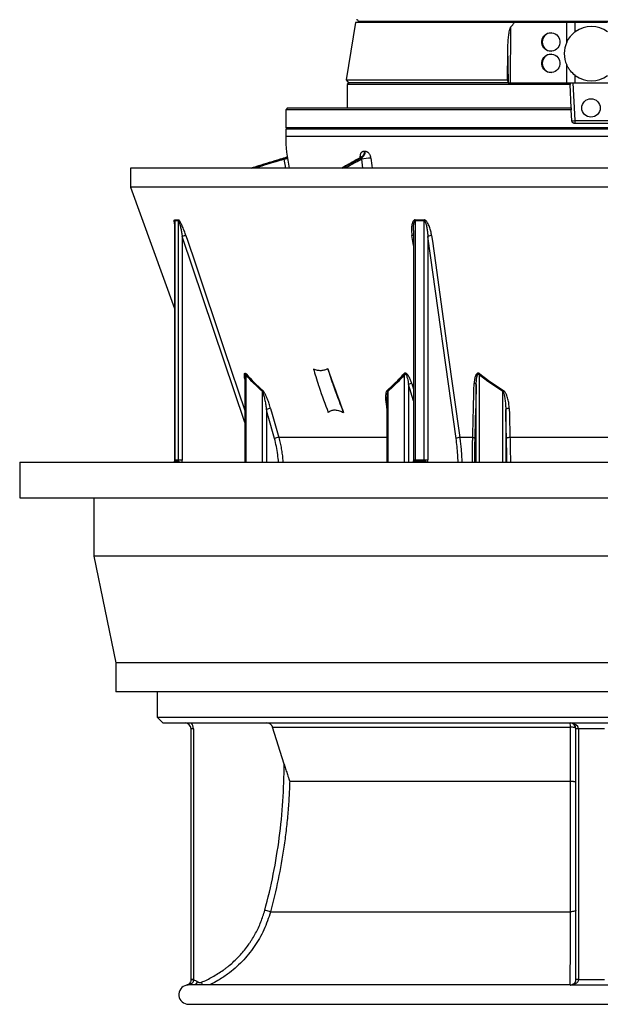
# Model space of a CAD drawing. Header units: millimetres. Extents: x 3239 to 9129, y 147 to 12352.
# Tile 1 of 5: x 3239 to 6229, y 147 to 5221. Entities that reach past the tile are written whole.
import ezdxf

# ---------------------------------------------------------------- set-up
doc = ezdxf.new("R2010")
doc.units = ezdxf.units.MM
doc.header["$LTSCALE"] = 5

msp = doc.modelspace()

# ---------------------------------------------------------------- linework, layer by layer
at = {"color": 7, "linetype": 'Continuous', "lineweight": 25}
for p, q in [((4968.6, 5206.6), (4921, 4911.4)), ((5787.8, 5206.6), (4968.6, 5206.6)), ((4983.6, 5211.7), (4983.6, 5206.6)), ((5767.5, 4896.6), (5768.4, 5184.1)), ((5975.3, 5206.6), (5787.8, 5206.6)), ((6057.1, 5206.6), (5975.3, 5206.6)), ((6056.8, 5105.8), (6057.1, 5206.6)), ((6100.5, 5206.6), (6057.1, 5206.6)), ((6100.5, 5159.2), (6100.5, 5206.6)), ((6183.6, 5206.6), (6100.5, 5206.6)), ((6266.8, 5206.6), (6183.6, 5206.6)), ((5756.4, 4896.6), (5753.2, 5081)), ((6056.2, 4896.6), (6056.5, 4988.1)), ((6100.5, 4896.6), (6100.5, 4933.9)), ((4921, 4911.4), (4931.7, 4896.6)), ((4921, 4911.4), (5751.2, 4911.4)), ((4936.1, 4896.6), (4926.1, 4886.6)), ((4926.1, 4886.6), (4926.1, 4766.6)), ((6073.2, 4886.6), (4926.1, 4886.6)), ((5753.4, 4896.6), (4931.7, 4896.6)), ((5751.2, 4911.4), (5753.4, 4896.6)), ((5754.1, 4896.6), (5753.4, 4896.6)), ((5754.1, 4896.6), (6072.6, 4896.6)), ((6072.6, 4896.6), (6073.2, 4886.6)), ((6072.6, 4896.6), (6087.6, 4896.6)), ((6079.5, 4766.6), (6073.2, 4886.6)), ((6087.6, 4896.6), (6097.9, 4701.3)), ((6087.6, 4896.6), (6279.6, 4896.6)), ((4618.6, 4766.6), (4608.6, 4756.6)), ((4608.6, 4756.6), (4608.6, 4666.6)), ((6080, 4756.6), (4608.6, 4756.6)), ((4618.6, 4766.6), (6079.5, 4766.6)), ((6079.5, 4766.6), (6080, 4756.6)), ((6082.9, 4700.8), (6080, 4756.6)), ((6097.9, 4701.3), (6097.9, 4686.6)), ((6097.9, 4701.3), (6269.4, 4701.3)), ((6269.4, 4686.6), (6097.9, 4686.6)), ((4608.6, 4666.6), (4618.6, 4656.6)), ((4608.6, 4666.6), (7758.6, 4666.6)), ((4608.6, 4656.6), (4608.6, 4621.7)), ((7758.6, 4656.6), (4608.6, 4656.6)), ((4616.5, 4513.5), (4612.6, 4512)), ((3808.6, 4456.6), (3808.6, 4358.5)), ((8558.6, 4456.6), (3808.6, 4456.6)), ((3808.6, 4358.5), (4036.5, 3732.5)), ((8558.6, 4358.5), (3808.6, 4358.5)), ((4036.5, 4178.3), (4036.5, 4178.1)), ((4036.5, 4178.1), (4036.5, 2952.1)), ((4037.6, 4184.5), (4037.6, 2952.1)), ((4056.7, 2952.1), (4056.7, 4184.5)), ((5275.6, 4184.5), (5275.6, 2952.1)), ((5321.8, 2952.1), (5321.8, 4184.5)), ((5266.3, 4134.5), (5266.3, 2952.1)), ((4076.3, 4103.5), (4076.3, 2952.1)), ((5341.4, 4103.5), (5341.4, 2952.1)), ((5486.4, 3062.4), (5341.4, 4103.5)), ((4398.4, 3383.9), (4398.4, 2941.3)), ((4398.5, 3383.9), (4398.6, 3384.9)), ((5609.1, 3396), (5605.1, 3390.9)), ((5730.4, 3310.3), (5727.2, 3305.1)), ((5130.2, 3268.6), (5130.2, 2941.3)), ((5572.1, 3067.6), (5505.3, 3067.6)), ((6603.3, 3067.6), (5764, 3067.6)), ((4034.5, 2944.2), (4033, 2941.3)), ((4054.9, 2944.6), (4035.7, 2944.6)), ((4037.6, 2952.1), (4056.7, 2952.1)), ((4056.7, 2952.1), (4076.3, 2952.1)), ((5321, 2944.6), (5274.8, 2944.6)), ((5275.6, 2952.1), (5321.8, 2952.1)), ((5321.8, 2952.1), (5341.4, 2952.1)), ((3238.6, 2941.3), (3238.6, 2756.3)), ((3238.6, 2941.3), (9128.6, 2941.3)), ((3238.6, 2756.3), (9128.6, 2756.3)), ((3621.1, 2756.3), (3621.1, 2456.3)), ((3621.1, 2456.3), (3733.6, 1906.3)), ((8746.1, 2456.3), (3621.1, 2456.3)), ((3733.6, 1906.3), (3733.6, 1756.3)), ((8633.6, 1906.3), (3733.6, 1906.3)), ((8633.6, 1756.3), (3733.6, 1756.3)), ((3946.1, 1756.3), (3946.1, 1626.6)), ((3946.1, 1626.6), (3976.1, 1596.6)), ((3946.1, 1626.6), (6183.6, 1626.6)), ((6183.6, 1626.6), (8421.1, 1626.6)), ((3976.1, 1596.6), (6183.6, 1596.6)), ((4540.7, 1575.5), (6075.5, 1575.5)), ((4600.5, 1385.1), (4540.7, 1575.5)), ((6183.6, 1596.6), (8391.1, 1596.6)), ((4133.6, 1566.6), (4121.1, 1566.6)), ((4121.1, 274.6), (4121.1, 1566.6)), ((4133.6, 1566.6), (4133.6, 274.6)), ((6116.1, 1566.6), (6103.6, 1566.6)), ((6103.6, 274.4), (6103.6, 1566.6)), ((6251.1, 1566.6), (6116.1, 1566.6)), ((6116.1, 1566.6), (6116.1, 274.4)), ((4629.2, 1296.6), (6075.6, 1296.6)), ((4530, 623.7), (4501.1, 631.6)), ((4530, 623.7), (6075.5, 623.7)), ((4133.6, 274.6), (4121.1, 274.6)), ((4133.6, 273), (4121.1, 273.4)), ((6116.1, 274.4), (6103.6, 274.4)), ((6073.6, 246.6), (4109.8, 246.6)), ((4108.6, 146.6), (8258.6, 146.6))]:
    msp.add_line(p, q, dxfattribs=at)
at = {"color": 8, "linetype": 'Continuous', "lineweight": 25}
for p, q in [((6183.6, 5211.7), (4983.6, 5211.7)), ((7383.7, 5211.7), (6183.6, 5211.7)), ((4608.6, 4621.7), (7638.8, 4621.7)), ((4609.3, 4456.6), (4600.9, 4502.3)), ((4993.3, 4510.4), (4993, 4515.7)), ((5006.9, 4456.6), (5000.4, 4502.3)), ((4398.4, 3146.1), (4076.3, 4103.5)), ((5266.3, 4058.3), (5259.3, 4108.6)), ((4402.8, 3390.9), (4402.8, 2941.3)), ((5220.9, 2941.3), (5220.9, 3390.9)), ((5605.1, 3390.9), (5605.1, 2941.3)), ((4489.1, 2941.3), (4489.1, 3305.1)), ((5134.6, 3305.1), (5134.6, 2941.3)), ((5241.4, 3341.6), (5241.4, 2941.3)), ((5266.3, 3257.2), (5241.4, 3341.6)), ((5257.7, 3346.7), (5266.3, 3317.5)), ((5590.2, 2941.3), (5590.2, 3341.6)), ((5727.2, 2941.3), (5727.2, 3305.1)), ((4509.5, 3212.1), (4509.5, 2941.3)), ((5130.2, 3217), (5130.2, 3217.3)), ((5742.1, 3212.1), (5742.1, 2941.3)), ((5130.2, 3067.6), (4572.9, 3067.6)), ((4035.7, 2944.6), (4034, 2941.3)), ((4036.5, 2952.1), (4037.6, 2952.1)), ((4053.1, 2941.3), (4054.9, 2944.6)), ((5266.3, 2952.1), (5275.6, 2952.1)), ((5274.8, 2944.6), (5274.1, 2941.3)), ((5320.3, 2941.3), (5321, 2944.6)), ((4144.6, 246.6), (4155.5, 262.3)), ((4180.2, 246.6), (4174.5, 260.2)), ((4098.1, 245.2), (4097.7, 245.4)), ((6074, 244.9), (6073.6, 246.2))]:
    msp.add_line(p, q, dxfattribs=at)
at = {"color": 8, "linetype": 'Continuous', "lineweight": 25, "flags": 128}
for points in [[(4617.8, 4505), (4613.9, 4504.3), (4607.5, 4503.3), (4600.9, 4502.3)], [(4095, 4108.6), (4104.4, 4080.4), (4142.4, 3967.7), (4294.1, 3516.6), (4398.4, 3206.5)], [(4034.5, 2944.2), (4034.9, 2944.4), (4035.7, 2944.6)]]:
    msp.add_lwpolyline(points, dxfattribs=at)
at = {"color": 7, "linetype": 'Continuous', "lineweight": 25, "flags": 128}
for points in [[(5360.3, 4108.6), (5364.2, 4080.4), (5380, 3967.7), (5442.8, 3516.6), (5505.3, 3067.6)], [(4551.1, 3062.4), (4519, 3177.9), (4509.5, 3212.1)], [(4531.2, 3217.3), (4539.1, 3189.1), (4572.9, 3067.6)], [(5760.1, 3217.3), (5756.9, 3217.3), (5753.8, 3217.1), (5750.7, 3216.7), (5748, 3216), (5745.7, 3215.2), (5743.9, 3214.3), (5742.7, 3213.2), (5742.1, 3212.1)], [(5746, 3062.4), (5743, 3177.9), (5742.1, 3212.1)], [(5760.1, 3217.3), (5760.9, 3189.1), (5764, 3067.6)], [(5764, 3067.6), (5760.8, 3067.6), (5757.7, 3067.4), (5754.6, 3067), (5751.9, 3066.3), (5749.5, 3065.5), (5747.7, 3064.6), (5746.5, 3063.5), (5746, 3062.4)], [(6103.6, 1566.6), (6103.1, 1568.3), (6101.5, 1569.9), (6099, 1571.4), (6095.5, 1572.7), (6091.3, 1573.8), (6086.4, 1574.7), (6081.1, 1575.3), (6075.5, 1575.5)], [(6075.6, 1296.6), (6075.6, 1353.8), (6075.5, 1575.5)], [(6103.6, 631.6), (6103.1, 630.1), (6101.5, 628.7), (6099, 627.4), (6095.5, 626.2), (6091.3, 625.2), (6086.4, 624.5), (6081.1, 624), (6075.5, 623.7)]]:
    msp.add_lwpolyline(points, dxfattribs=at)
at = {"color": 7, "linetype": 'Continuous', "lineweight": 25}
msp.add_circle((6181.3, 4766.6), 47.5, dxfattribs=at)
for centre, radius, start, end in [((4973.6, 5211.5), 10, 1, 89), ((6183.6, 5046.6), 140, 53.5819, 126.4181), ((5977.4, 5106.6), 47.5, 91.868, 267.9584), ((6183.6, 5046.6), 140, 154.9502, 204.7025), ((5977.6, 4996.6), 47.5, 92.0722, 267.7542), ((6183.6, 5046.6), 140, 233.5819, 306.4181), ((6082.9, 4915.9), 215.1, 270.0042, 273.997), ((5358.6, 4621.7), 750, 180, 192.7206), ((4982.4, 4540.8), 32.3, 298.2361, 5.948), ((4986.8, 4540.4), 32.3, 298.4093, 6.0289), ((5054.3, 4263.4), 244.9, 91.7805, 102.7051), ((4021.6, 4184.7), 16, 359.3044, 17.9542), ((4040.6, 4184.3), 16.2, 0.6312, 19.1484), ((5238.4, 4185.5), 37.2, 358.3499, 6.2628), ((5284.2, 4183.5), 37.6, 1.4881, 9.343), ((4104.9, 4036.1), 73.2, 97.8093, 112.9837), ((5359, 4075.9), 32.7, 87.696, 122.6176), ((4390.3, 3398.1), 14.4, 330.0063, 351.7481), ((5200.1, 3379.2), 23.8, 29.3319, 44.8317), ((4474.8, 3311.7), 15.8, 335.3922, 354.7975), ((5113.6, 3295.7), 23, 24.164, 39.2116), ((5266.2, 3291.3), 56.1, 98.6452, 116.2074), ((5580.1, 3334.4), 12.4, 35.7079, 93.1415), ((4531.9, 3166.1), 51.2, 90.6918, 115.8803), ((4573.4, 3016.5), 51.1, 90.6206, 115.9138), ((5504, 3034.9), 32.6, 87.7705, 122.6384), ((5572.6, 3055.5), 12.1, 35.0249, 92.63), ((4021.6, 2952.1), 16, 332.0846, 0.107), ((4040.8, 2952.1), 16, 332.0846, 0.107), ((5240.3, 2951.9), 35.3, 348.0085, 0.2822), ((5286.5, 2951.9), 35.3, 348.0085, 0.2822), ((4091.1, 1566.6), 30, 0, 90), ((4091.1, 1566.6), 42.5, 0, 44.9009), ((6073.6, 1566.6), 30, 0, 90), ((6004.2, 1579.8), 71.4, 356.6234, 13.6146), ((4091.1, 274.6), 30, 282.6509, 316.5034), ((6113, 127.1), 146.7, 88.7801, 93.6646), ((4108.6, 196.6), 50, 102.6464, 270), ((6073.6, 276.6), 30, 270.1279, 291.0213)]:
    msp.add_arc(centre, radius, start, end, dxfattribs=at)
at = {"color": 8, "linetype": 'Continuous', "lineweight": 25}
for centre, radius, start, end in [((4989.6, 4496.3), 19.7, 61.7604, 79.9064), ((5260, 4089.5), 19.1, 70.6958, 92.1209), ((4050.4, 2914), 30.9, 62.0748, 81.63), ((4044.2, 2952.1), 32.2, 340.4956, 0.0427), ((5273.5, 2933.6), 11.1, 83.1445, 135.6576), ((5320.9, 2914.1), 30.5, 63.2514, 89.7476), ((5267.2, 2952), 74.2, 351.7661, 0.1079)]:
    msp.add_arc(centre, radius, start, end, dxfattribs=at)
at = {"color": 7, "linetype": 'Continuous', "lineweight": 25}
for centre in [(5974.8, 5106.6), (5974.6, 4996.6)]:
    msp.add_ellipse(centre, major_axis=(4.7, 47.3), ratio=0.984511, dxfattribs=at)
msp.add_ellipse((6073.6, 1566.6), major_axis=(42.5, 0), ratio=0.705882, start_param=0, end_param=1.570796, dxfattribs=at)
for points, knots in [([(5753.2, 5081), (5753.3, 5089.6), (5753.7, 5098.4), (5754.7, 5115.8), (5755.5, 5124.5), (5757, 5137.5), (5757.5, 5141.8), (5758.8, 5150.5), (5759.5, 5154.8), (5761.2, 5163.5), (5762.1, 5167.8), (5763.9, 5174.1), (5764.5, 5176.2), (5765.7, 5179.3), (5766.2, 5180.3), (5767.1, 5182.3), (5767.7, 5183.2), (5768.4, 5184.1)], [0, 0, 0, 0, 0.25, 0.25, 0.5, 0.5, 0.625, 0.625, 0.75, 0.75, 0.875, 0.875, 0.9375, 0.9375, 0.96875, 0.96875, 1, 1, 1, 1]), ([(6056.8, 5105.8), (6061.8, 5116.4), (6067.9, 5126.2), (6077.1, 5137.4), (6079, 5139.6), (6082.9, 5143.9), (6085, 5146), (6091.3, 5152), (6095.8, 5155.7), (6100.5, 5159.2)], [0, 0, 0, 0, 0.5, 0.5, 0.625, 0.625, 0.75, 0.75, 1, 1, 1, 1]), ([(6100.5, 4933.9), (6091, 4941), (6082.5, 4949), (6073.3, 4960.4), (6071.5, 4962.7), (6068, 4967.5), (6066.4, 4970), (6061.7, 4977.5), (6058.9, 4982.7), (6056.5, 4988.1)], [0, 0, 0, 0, 0.5, 0.5, 0.625, 0.625, 0.75, 0.75, 1, 1, 1, 1]), ([(6097.9, 4686.6), (6096.9, 4686.6), (6096, 4686.7), (6094.1, 4687), (6093.2, 4687.3), (6091.4, 4688), (6090.6, 4688.4), (6089, 4689.4), (6088.2, 4690), (6086.9, 4691.3), (6086.3, 4692), (6085.1, 4693.6), (6084.7, 4694.4), (6083.5, 4697), (6083, 4698.9), (6082.9, 4700.8)], [0, 0, 0, 0, 0.125, 0.125, 0.25, 0.25, 0.375, 0.375, 0.5, 0.5, 0.625, 0.625, 0.75, 0.75, 1, 1, 1, 1]), ([(4993, 4515.7), (4993, 4517.8), (4993.1, 4519.9), (4993.7, 4523.9), (4994.1, 4525.8), (4994.9, 4528.5), (4995.2, 4529.4), (4995.9, 4531.1), (4996.2, 4531.9), (4997.4, 4534.2), (4998.3, 4535.7), (4999.8, 4537.6), (5000.3, 4538.2), (5001.4, 4539.3), (5002, 4539.9), (5003.7, 4541.3), (5005, 4542.1), (5007.6, 4543.3), (5008.9, 4543.7), (5011.7, 4544.2), (5013.1, 4544.3), (5014.5, 4544.2)], [0, 0, 0, 0, 0.125, 0.125, 0.25, 0.25, 0.3125, 0.3125, 0.375, 0.375, 0.5, 0.5, 0.5625, 0.5625, 0.625, 0.625, 0.75, 0.75, 0.875, 0.875, 1, 1, 1, 1]), ([(5018.9, 4543.8), (5020.5, 4543.7), (5022.1, 4543.4), (5025.2, 4542.3), (5026.8, 4541.5), (5029, 4540.2), (5029.8, 4539.6), (5031.2, 4538.5), (5032, 4537.9), (5034.1, 4536), (5035.5, 4534.5), (5038, 4531.3), (5039.2, 4529.5), (5041.4, 4525.7), (5042.4, 4523.7), (5043.6, 4520.5), (5044, 4519.4), (5044.8, 4517.2), (5045.1, 4516.1), (5046, 4512.8), (5046.4, 4510.5), (5046.7, 4508.2)], [0, 0, 0, 0, 0.125, 0.125, 0.25, 0.25, 0.3125, 0.3125, 0.375, 0.375, 0.5, 0.5, 0.625, 0.625, 0.75, 0.75, 0.8125, 0.8125, 0.875, 0.875, 1, 1, 1, 1]), ([(4613.6, 4512.4), (4602.6, 4509), (4554.1, 4494.1), (4493.3, 4475.5), (4443.6, 4460.3), (4431.4, 4456.6)], [0, 0, 0, 0, 0.18181, 0.798395, 1, 1, 1, 1]), ([(4600.9, 4502.3), (4601.2, 4502.9), (4601.6, 4503.6), (4602.4, 4504.7), (4602.8, 4505.2), (4604.2, 4506.8), (4605.2, 4507.7), (4607.2, 4509.3), (4608.3, 4510), (4610.4, 4511.2), (4611.5, 4511.7), (4612.6, 4512)], [0, 0, 0, 0, 0.125, 0.125, 0.25, 0.25, 0.5, 0.5, 0.75, 0.75, 1, 1, 1, 1]), ([(4997.5, 4512.7), (4996.3, 4512.1), (4975.7, 4500.7), (4942.6, 4482), (4910.5, 4463.9), (4897.3, 4456.6)], [0, 0, 0, 0, 0.034977, 0.606078, 1, 1, 1, 1]), ([(5001, 4515.9), (5001, 4515.8), (5000.8, 4515.5), (4999.5, 4513.9), (4998, 4513.2), (4997.4, 4512.9)], [0, 0, 0, 0, 0.3264973, 0.7439569, 1, 1, 1, 1]), ([(5000.4, 4502.3), (5000.6, 4502.9), (5000.7, 4503.6), (5001, 4504.7), (5001.1, 4505.2), (5001.4, 4506.8), (5001.6, 4507.7), (5001.8, 4509.3), (5002, 4510), (5002.1, 4511.2), (5002.1, 4511.7), (5002.1, 4512)], [0, 0, 0, 0, 0.125, 0.125, 0.25, 0.25, 0.5, 0.5, 0.75, 0.75, 1, 1, 1, 1]), ([(4095, 4108.6), (4092.4, 4116.2), (4089.7, 4123.7), (4084.1, 4138.7), (4081.1, 4146.2), (4076.3, 4157.2), (4074.6, 4160.9), (4072.1, 4166.3), (4071.2, 4168.1), (4069.4, 4171.7), (4068.5, 4173.4), (4066.6, 4176.8), (4065.7, 4178.5), (4063.7, 4181.7), (4062.7, 4183.2), (4061.2, 4185.3), (4060.7, 4186), (4059.6, 4187.2), (4059.1, 4187.7), (4058.1, 4188.6), (4057.6, 4189), (4056.7, 4189.5), (4056.2, 4189.6), (4055.8, 4189.6)], [0, 0, 0, 0, 0.25, 0.25, 0.5, 0.5, 0.625, 0.625, 0.6875, 0.6875, 0.75, 0.75, 0.8125, 0.8125, 0.875, 0.875, 0.90625, 0.90625, 0.9375, 0.9375, 0.96875, 0.96875, 1, 1, 1, 1]), ([(4056.7, 4184.5), (4056.9, 4184.5), (4057.1, 4184.4), (4057.5, 4184), (4057.7, 4183.8), (4058.2, 4182.9), (4058.6, 4182.2), (4059.2, 4180.7), (4059.5, 4180), (4060.1, 4178.4), (4060.4, 4177.5), (4061.2, 4175.1), (4061.7, 4173.4), (4062.6, 4170), (4063.1, 4168.3), (4064.4, 4163.1), (4065.3, 4159.6), (4066.9, 4152.6), (4067.6, 4149.2), (4069.9, 4138.7), (4071.3, 4131.6), (4073.9, 4117.6), (4075.2, 4110.5), (4076.3, 4103.5)], [0, 0, 0, 0, 0.015625, 0.015625, 0.03125, 0.03125, 0.0625, 0.0625, 0.09375, 0.09375, 0.125, 0.125, 0.1875, 0.1875, 0.25, 0.25, 0.375, 0.375, 0.5, 0.5, 0.75, 0.75, 1, 1, 1, 1]), ([(5275.4, 4189.6), (5274.4, 4189.6), (5273.5, 4189.5), (5271.8, 4189), (5270.9, 4188.6), (5268.7, 4187.2), (5267.4, 4186), (5265.2, 4183.2), (5264.4, 4181.6), (5262.8, 4178.5), (5262.1, 4176.8), (5260.4, 4171.7), (5259.6, 4168.1), (5258.3, 4160.8), (5257.8, 4157.2), (5256.9, 4146.2), (5256.9, 4138.7), (5257.5, 4123.7), (5258.3, 4116.2), (5259.3, 4108.6)], [0, 0, 0, 0, 0.03125, 0.03125, 0.0625, 0.0625, 0.125, 0.125, 0.1875, 0.1875, 0.25, 0.25, 0.375, 0.375, 0.5, 0.5, 0.75, 0.75, 1, 1, 1, 1]), ([(5360.3, 4108.6), (5359.3, 4116.2), (5357.9, 4123.7), (5354.3, 4138.7), (5352.2, 4146.2), (5348.2, 4157.2), (5346.7, 4160.9), (5343.3, 4168.1), (5341.5, 4171.7), (5338.3, 4176.7), (5337.2, 4178.4), (5334.7, 4181.6), (5333.3, 4183.2), (5331.1, 4185.3), (5330.3, 4185.9), (5328.7, 4187.2), (5327.8, 4187.7), (5326.1, 4188.6), (5325.1, 4189), (5323.2, 4189.5), (5322.3, 4189.6), (5321.3, 4189.6)], [0, 0, 0, 0, 0.25, 0.25, 0.5, 0.5, 0.625, 0.625, 0.75, 0.75, 0.8125, 0.8125, 0.875, 0.875, 0.90625, 0.90625, 0.9375, 0.9375, 0.96875, 0.96875, 1, 1, 1, 1]), ([(5321.8, 4184.5), (5322.2, 4184.5), (5322.6, 4184.4), (5323.4, 4184), (5323.8, 4183.8), (5324.8, 4182.9), (5325.4, 4182.2), (5326.4, 4180.7), (5326.8, 4179.9), (5327.7, 4178.3), (5328, 4177.5), (5329.1, 4175.1), (5329.7, 4173.4), (5330.9, 4170), (5331.4, 4168.3), (5332.8, 4163.1), (5333.7, 4159.7), (5335.2, 4152.7), (5335.8, 4149.2), (5337.7, 4138.7), (5338.6, 4131.7), (5340.2, 4117.6), (5340.9, 4110.5), (5341.4, 4103.5)], [0, 0, 0, 0, 0.015625, 0.015625, 0.03125, 0.03125, 0.0625, 0.0625, 0.09375, 0.09375, 0.125, 0.125, 0.1875, 0.1875, 0.25, 0.25, 0.375, 0.375, 0.5, 0.5, 0.75, 0.75, 1, 1, 1, 1]), ([(4825.5, 3422.6), (4820.2, 3419.7), (4814.6, 3417.3), (4805.9, 3414.6), (4803, 3413.9), (4797, 3412.8), (4794, 3412.5), (4787.8, 3412.2), (4784.6, 3412.2), (4779.9, 3412.7), (4778.3, 3412.9), (4775, 3413.4), (4773.4, 3413.7), (4765.2, 3415.5), (4758.7, 3417.8), (4752.2, 3420.8)], [0, 0, 0, 0, 0.25, 0.25, 0.375, 0.375, 0.5, 0.5, 0.625, 0.625, 0.6875, 0.6875, 0.75, 0.75, 1, 1, 1, 1]), ([(4752.2, 3420.8), (4755.8, 3407.9), (4764.1, 3379.5), (4773.7, 3348.6), (4794.2, 3286.2), (4811.1, 3240.2), (4828.2, 3197.4)], [0.4782497, 0.4782497, 0.4782497, 0.4782497, 0.5, 0.5262991, 0.53125, 0.6079616, 0.6079616, 0.6079616, 0.6079616]), ([(4907.3, 3196.4), (4893.6, 3234.1), (4880, 3271.8), (4852.8, 3347.2), (4839.2, 3384.9), (4825.5, 3422.6)], [0, 0, 0, 0, 0.5, 0.5, 1, 1, 1, 1]), ([(4825.5, 3422.6), (4830.1, 3408.1), (4839.6, 3378.1), (4850.6, 3345.6), (4872.4, 3283.8), (4890.2, 3238.5), (4907.3, 3196.4)], [0.4756122, 0.4756122, 0.4756122, 0.4756122, 0.5, 0.5262991, 0.53125, 0.6071074, 0.6071074, 0.6071074, 0.6071074]), ([(5131.5, 3310.3), (5146.3, 3323.5), (5160.8, 3337.3), (5189.3, 3365.9), (5203.3, 3380.7), (5217, 3396)], [0, 0, 0, 0, 0.5, 0.5, 1, 1, 1, 1]), ([(5220.9, 3390.9), (5207.1, 3375.6), (5192.9, 3360.8), (5164.2, 3332.1), (5149.6, 3318.3), (5134.6, 3305.1)], [0, 0, 0, 0, 0.5, 0.5, 1, 1, 1, 1]), ([(5257.7, 3346.7), (5256, 3352.6), (5254, 3358.5), (5250.6, 3367.1), (5249.4, 3369.9), (5246.8, 3375.5), (5245.4, 3378.3), (5242.3, 3383.8), (5240.6, 3386.5), (5237.7, 3390.3), (5236.7, 3391.5), (5234.6, 3393.9), (5233.4, 3395), (5231, 3397), (5229.7, 3397.8), (5227.6, 3398.8), (5226.9, 3399), (5225.5, 3399.4), (5224.7, 3399.5), (5223.3, 3399.5), (5222.6, 3399.4), (5221.3, 3399), (5220.7, 3398.8), (5218.9, 3397.9), (5217.9, 3397), (5217, 3396)], [0, 0, 0, 0, 0.25, 0.25, 0.375, 0.375, 0.5, 0.5, 0.625, 0.625, 0.6875, 0.6875, 0.75, 0.75, 0.8125, 0.8125, 0.84375, 0.84375, 0.875, 0.875, 0.90625, 0.90625, 0.9375, 0.9375, 1, 1, 1, 1]), ([(5220.9, 3390.9), (5221.2, 3391.4), (5221.5, 3392), (5222.1, 3393), (5222.5, 3393.4), (5223.2, 3394), (5223.4, 3394.1), (5224, 3394.3), (5224.2, 3394.3), (5224.8, 3394.3), (5225.1, 3394.2), (5225.7, 3394), (5226, 3393.8), (5226.7, 3393.3), (5227.2, 3392.8), (5228, 3391.8), (5228.3, 3391.2), (5229.3, 3389.6), (5229.9, 3388.4), (5231.5, 3384.8), (5232.4, 3382.3), (5234, 3377.3), (5234.7, 3374.8), (5236.7, 3367.2), (5237.8, 3362.1), (5239.8, 3351.9), (5240.6, 3346.8), (5241.4, 3341.6)], [0, 0, 0, 0, 0.03125, 0.03125, 0.0625, 0.0625, 0.078125, 0.078125, 0.09375, 0.09375, 0.109375, 0.109375, 0.125, 0.125, 0.15625, 0.15625, 0.1875, 0.1875, 0.25, 0.25, 0.375, 0.375, 0.5, 0.5, 0.75, 0.75, 1, 1, 1, 1]), ([(5609.1, 3396), (5607.9, 3397), (5606.5, 3397.9), (5604.3, 3398.8), (5603.6, 3399), (5602, 3399.4), (5601.3, 3399.5), (5599.7, 3399.5), (5599, 3399.4), (5597.5, 3399), (5596.8, 3398.8), (5594.9, 3397.8), (5593.7, 3397), (5591.6, 3395), (5590.7, 3393.9), (5589.1, 3391.6), (5588.4, 3390.3), (5586.4, 3386.6), (5585.3, 3383.9), (5583.6, 3378.4), (5582.9, 3375.6), (5581.7, 3370), (5581.2, 3367.1), (5580, 3358.5), (5579.6, 3352.6), (5579.4, 3346.7)], [0, 0, 0, 0, 0.0625, 0.0625, 0.09375, 0.09375, 0.125, 0.125, 0.15625, 0.15625, 0.1875, 0.1875, 0.25, 0.25, 0.3125, 0.3125, 0.375, 0.375, 0.5, 0.5, 0.625, 0.625, 0.75, 0.75, 1, 1, 1, 1]), ([(5590.2, 3341.6), (5590.2, 3346.7), (5590.4, 3351.9), (5591, 3362.1), (5591.5, 3367.2), (5592.5, 3374.8), (5592.9, 3377.3), (5593.9, 3382.3), (5594.5, 3384.7), (5595.7, 3388.3), (5596.1, 3389.5), (5597, 3391.2), (5597.3, 3391.7), (5598, 3392.7), (5598.4, 3393.2), (5599.4, 3394), (5600, 3394.3), (5601, 3394.3), (5601.3, 3394.3), (5601.9, 3394.1), (5602.2, 3394), (5603, 3393.5), (5603.5, 3393), (5604.4, 3392), (5604.8, 3391.5), (5605.1, 3390.9)], [0, 0, 0, 0, 0.25, 0.25, 0.5, 0.5, 0.625, 0.625, 0.75, 0.75, 0.8125, 0.8125, 0.84375, 0.84375, 0.875, 0.875, 0.90625, 0.90625, 0.921875, 0.921875, 0.9375, 0.9375, 0.96875, 0.96875, 1, 1, 1, 1]), ([(4489.1, 3305.1), (4489.5, 3304.3), (4489.9, 3303.5), (4490.7, 3301.7), (4491, 3300.8), (4492, 3298.1), (4492.6, 3296.2), (4494.4, 3290.5), (4495.4, 3286.7), (4497.4, 3278.9), (4498.3, 3275), (4500, 3267.2), (4500.8, 3263.2), (4503.2, 3251.5), (4504.6, 3243.6), (4507.2, 3227.9), (4508.4, 3220), (4509.5, 3212.1)], [0, 0, 0, 0, 0.03125, 0.03125, 0.0625, 0.0625, 0.125, 0.125, 0.25, 0.25, 0.375, 0.375, 0.5, 0.5, 0.75, 0.75, 1, 1, 1, 1]), ([(4531.2, 3217.3), (4529, 3225.4), (4526.5, 3233.6), (4521, 3249.8), (4518.1, 3257.9), (4513.2, 3270), (4511.5, 3274), (4507.9, 3282), (4506.1, 3285.9), (4503.1, 3291.7), (4502.1, 3293.6), (4500, 3297.4), (4498.9, 3299.2), (4497.2, 3301.8), (4496.6, 3302.7), (4495.5, 3304.4), (4494.9, 3305.2), (4493, 3307.6), (4491.8, 3309.1), (4490.4, 3310.3)], [0, 0, 0, 0, 0.25, 0.25, 0.5, 0.5, 0.625, 0.625, 0.75, 0.75, 0.8125, 0.8125, 0.875, 0.875, 0.90625, 0.90625, 0.9375, 0.9375, 1, 1, 1, 1]), ([(5131.5, 3310.3), (5130.8, 3309.7), (5130.2, 3309), (5129.2, 3307.6), (5128.7, 3306.8), (5127.4, 3304.4), (5126.7, 3302.7), (5125.5, 3299.1), (5125, 3297.3), (5124.3, 3293.5), (5124, 3291.6), (5123.2, 3285.9), (5123, 3282), (5122.7, 3274), (5122.8, 3270), (5123.3, 3257.9), (5124.2, 3249.8), (5126.6, 3233.6), (5128.2, 3225.4), (5130.2, 3217.3)], [0, 0, 0, 0, 0.03125, 0.03125, 0.0625, 0.0625, 0.125, 0.125, 0.1875, 0.1875, 0.25, 0.25, 0.375, 0.375, 0.5, 0.5, 0.75, 0.75, 1, 1, 1, 1]), ([(5727.2, 3305.1), (5727.8, 3304.3), (5728.3, 3303.5), (5729.3, 3301.7), (5729.7, 3300.8), (5730.9, 3298.1), (5731.6, 3296.2), (5733.4, 3290.5), (5734.3, 3286.7), (5736, 3278.9), (5736.7, 3275), (5738, 3267.2), (5738.6, 3263.2), (5740, 3251.5), (5740.7, 3243.6), (5741.7, 3227.9), (5742, 3220), (5742.1, 3212.1)], [0, 0, 0, 0, 0.03125, 0.03125, 0.0625, 0.0625, 0.125, 0.125, 0.25, 0.25, 0.375, 0.375, 0.5, 0.5, 0.75, 0.75, 1, 1, 1, 1]), ([(5760.1, 3217.3), (5759.9, 3225.4), (5759.3, 3233.6), (5757.1, 3249.8), (5755.6, 3257.9), (5752.6, 3270), (5751.4, 3274), (5748.7, 3282), (5747.2, 3285.9), (5744.6, 3291.7), (5743.7, 3293.6), (5741.6, 3297.4), (5740.5, 3299.2), (5738.7, 3301.8), (5738.1, 3302.7), (5736.8, 3304.4), (5736.1, 3305.2), (5733.8, 3307.6), (5732.2, 3309.1), (5730.4, 3310.3)], [0, 0, 0, 0, 0.25, 0.25, 0.5, 0.5, 0.625, 0.625, 0.75, 0.75, 0.8125, 0.8125, 0.875, 0.875, 0.90625, 0.90625, 0.9375, 0.9375, 1, 1, 1, 1]), ([(4828.2, 3197.4), (4830.5, 3199.7), (4832.9, 3201.7), (4838.2, 3205.2), (4841.1, 3206.6), (4847.2, 3208.7), (4850.4, 3209.4), (4855.4, 3209.9), (4857.1, 3210), (4860.5, 3210), (4862.2, 3210), (4871, 3209.3), (4878.2, 3207.6), (4892.7, 3203), (4900, 3199.9), (4907.3, 3196.4)], [0, 0, 0, 0, 0.125, 0.125, 0.25, 0.25, 0.375, 0.375, 0.4375, 0.4375, 0.5, 0.5, 0.75, 0.75, 1, 1, 1, 1]), ([(4036.5, 2952.1), (4036.4, 2951.4), (4036.4, 2949.3), (4035.7, 2946.5), (4034.8, 2944.7), (4034.5, 2944.2)], [0, 0, 0, 0, 0.229563, 0.782447, 1, 1, 1, 1]), ([(5266.3, 2952.1), (5266.3, 2951.1), (5266.3, 2948.3), (5265.9, 2944.2), (5265.4, 2941.5), (5265.1, 2940.3)], [0, 0, 0, 0, 0.230808, 0.675168, 1, 1, 1, 1]), ([(4540.7, 1575.5), (4540.2, 1577.1), (4539.7, 1578.5), (4538.3, 1581.3), (4537.4, 1582.7), (4534.7, 1586.6), (4532.4, 1588.8), (4528.6, 1591.7), (4527.2, 1592.5), (4524.4, 1594), (4522.9, 1594.6), (4519.9, 1595.6), (4518.4, 1595.9), (4515.3, 1596.4), (4513.7, 1596.6), (4512.1, 1596.6)], [0, 0, 0, 0, 0.125, 0.125, 0.25, 0.25, 0.5, 0.5, 0.625, 0.625, 0.75, 0.75, 0.875, 0.875, 1, 1, 1, 1]), ([(4501.1, 631.6), (4517.8, 693.2), (4532.3, 755.2), (4557.2, 879.7), (4577.9, 1004.7), (4590.3, 1130.9), (4598.6, 1257.6), (4600.6, 1321.2), (4600.5, 1385.1)], [0, 0, 0, 0, 0.25, 0.25, 0.5, 0.75, 0.75, 1, 1, 1, 1]), ([(4600.5, 1385.1), (4603, 1376.9), (4605.6, 1368.8), (4610.7, 1352.6), (4613.3, 1344.6), (4617.1, 1332.6), (4618.4, 1328.6), (4620.3, 1322.7), (4620.9, 1320.8), (4622.2, 1316.9), (4622.8, 1315), (4624, 1311.3), (4624.6, 1309.4), (4625.8, 1305.9), (4626.4, 1304.2), (4627.2, 1301.8), (4627.5, 1301), (4628, 1299.6), (4628.2, 1299), (4628.5, 1298.1), (4628.6, 1297.9), (4628.8, 1297.4), (4628.9, 1297.2), (4629.1, 1296.7), (4629.2, 1296.6), (4629.2, 1296.6)], [0, 0, 0, 0, 0.25, 0.25, 0.5, 0.5, 0.625, 0.625, 0.6875, 0.6875, 0.75, 0.75, 0.8125, 0.8125, 0.875, 0.875, 0.90625, 0.90625, 0.9375, 0.9375, 0.953125, 0.953125, 0.96875, 0.96875, 1, 1, 1, 1]), ([(4629.2, 1296.6), (4628.4, 1268.1), (4627.2, 1239.7), (4623.9, 1183), (4619.7, 1126.3), (4613.9, 1069.8), (4607.3, 1013.3), (4603.6, 985.1), (4582.8, 844.6), (4559.7, 733.5), (4530, 623.7)], [0, 0, 0, 0, 0.125, 0.125, 0.25, 0.375, 0.375, 0.5, 0.5, 1, 1, 1, 1]), ([(6075.5, 623.7), (6075.5, 651.2), (6075.6, 678.7), (6075.6, 734), (6075.6, 789.5), (6075.6, 845.3), (6075.6, 901.2), (6075.7, 929.3), (6075.7, 1069.8), (6075.7, 1182.9), (6075.7, 1296.6)], [0, 0, 0, 0, 0.125, 0.125, 0.25, 0.375, 0.375, 0.5, 0.5, 1, 1, 1, 1]), ([(6075.7, 1296.6), (6077.6, 1296.5), (6079.5, 1296.5), (6082.2, 1296.4), (6083.1, 1296.4), (6084.9, 1296.3), (6085.8, 1296.2), (6088.3, 1296.1), (6089.9, 1295.9), (6092.9, 1295.6), (6094.4, 1295.4), (6096.9, 1295), (6098, 1294.8), (6099.5, 1294.5), (6100, 1294.4), (6100.9, 1294.2), (6101.2, 1294), (6102.3, 1293.7), (6102.8, 1293.4), (6103.3, 1293.1), (6103.4, 1292.9), (6103.6, 1292.7), (6103.6, 1292.5), (6103.6, 1292.4)], [0, 0, 0, 0, 0.125, 0.125, 0.1875, 0.1875, 0.25, 0.25, 0.375, 0.375, 0.5, 0.5, 0.625, 0.625, 0.6875, 0.6875, 0.75, 0.75, 0.875, 0.875, 0.9375, 0.9375, 1, 1, 1, 1]), ([(4174.5, 260.2), (4194.4, 268.5), (4213.7, 277.8), (4251, 298.5), (4269.1, 310), (4290.9, 325.6), (4295.3, 328.8), (4303.8, 335.3), (4308, 338.6), (4320.5, 348.7), (4328.6, 355.6), (4352.2, 377), (4367.1, 392.1), (4395.1, 424), (4408.3, 440.8), (4423.6, 462.9), (4426.6, 467.4), (4432.5, 476.3), (4435.3, 480.9), (4443.7, 494.5), (4449, 503.7), (4464.1, 531.8), (4473, 551.1), (4488.7, 590.5), (4495.5, 610.8), (4501.1, 631.6)], [0, 0, 0, 0, 0.125, 0.125, 0.25, 0.25, 0.28125, 0.28125, 0.3125, 0.3125, 0.375, 0.375, 0.5, 0.5, 0.625, 0.625, 0.65625, 0.65625, 0.6875, 0.6875, 0.75, 0.75, 0.875, 0.875, 1, 1, 1, 1]), ([(4121.1, 273.4), (4121.1, 272.2), (4120.9, 270.9), (4120.5, 268.5), (4120.3, 267.2), (4119.2, 263.8), (4118.4, 261.8), (4116.9, 259.1), (4116.3, 258.3), (4115.3, 256.7), (4114.7, 256), (4113.1, 254.1), (4112, 252.9), (4109.8, 251), (4108.7, 250.2), (4106.6, 248.7), (4105.5, 248.1), (4102.4, 246.5), (4100.3, 245.7), (4098.1, 245.2)], [0, 0, 0, 0, 0.0625, 0.0625, 0.125, 0.125, 0.25, 0.25, 0.3125, 0.3125, 0.375, 0.375, 0.5, 0.5, 0.625, 0.625, 0.75, 0.75, 1, 1, 1, 1]), ([(4133.6, 273), (4133.7, 271.7), (4133.7, 270.5), (4133.4, 268), (4133.2, 266.8), (4132.3, 263.3), (4131.3, 261.2), (4129.4, 258.5), (4128.7, 257.6), (4127.2, 256.1), (4126.4, 255.5), (4124, 253.6), (4122.3, 252.6), (4118.7, 251), (4116.9, 250.3), (4113.2, 249.1), (4111.4, 248.5), (4107.6, 247.5), (4105.7, 247.1), (4101.9, 246.1), (4100, 245.7), (4098.1, 245.2)], [0, 0, 0, 0, 0.0625, 0.0625, 0.125, 0.125, 0.25, 0.25, 0.3125, 0.3125, 0.375, 0.375, 0.5, 0.5, 0.625, 0.625, 0.75, 0.75, 0.875, 0.875, 1, 1, 1, 1]), ([(4133.6, 273), (4137.5, 271.7), (4141.3, 270.2), (4148.6, 266.7), (4152.1, 264.6), (4155.5, 262.3)], [0, 0, 0, 0, 0.5, 0.5, 1, 1, 1, 1]), ([(4155.5, 262.3), (4156.8, 261.3), (4158.3, 260.6), (4160.7, 259.7), (4161.5, 259.4), (4163.1, 259.1), (4164.7, 258.8), (4166.4, 258.7), (4168.1, 258.7), (4168.9, 258.8), (4171.4, 259.2), (4173, 259.6), (4174.5, 260.2)], [0, 0, 0, 0, 0.25, 0.25, 0.375, 0.375, 0.5, 0.625, 0.625, 0.75, 0.75, 1, 1, 1, 1]), ([(6116.1, 273.7), (6116.1, 272.5), (6116, 271.2), (6115.6, 268.8), (6115.3, 267.6), (6114, 264.1), (6112.8, 262.1), (6109.8, 258.4), (6108.1, 256.9), (6104.4, 254.2), (6102.4, 253.1), (6098.3, 251.1), (6096.2, 250.2), (6091.9, 248.7), (6089.7, 248.1), (6085.3, 246.9), (6083.1, 246.4), (6079.7, 245.8), (6078.6, 245.6), (6076.3, 245.2), (6075.2, 245.1), (6074, 244.9)], [0, 0, 0, 0, 0.0625, 0.0625, 0.125, 0.125, 0.25, 0.25, 0.375, 0.375, 0.5, 0.5, 0.625, 0.625, 0.75, 0.75, 0.875, 0.875, 0.9375, 0.9375, 1, 1, 1, 1]), ([(6084.4, 248.6), (6086, 249.2), (6089.5, 250.6), (6095, 253.7), (6098.9, 257.6), (6101.5, 262.2), (6103.2, 266.5), (6103.5, 271.1), (6103.6, 273.5)], [0, 0, 0, 0, 0.184197, 0.405739, 0.651751, 0.677347, 0.832783, 1, 1, 1, 1]), ([(6116.1, 274.4), (6138.6, 274.5), (6161.1, 274.6), (6206.1, 274.6), (6228.6, 274.5), (6251.1, 274.4)], [0, 0, 0, 0, 0.5, 0.5, 1, 1, 1, 1]), ([(4097.7, 245.4), (4097.7, 245.4), (4097.7, 245.4), (4097.7, 245.4), (4097.7, 245.4)], [0, 0, 0, 0, 0.997993, 1, 1, 1, 1]), ([(4110.6, 246), (4109.2, 246.2), (4105, 246.8), (4100.9, 245.8), (4098.1, 245.2)], [0, 0, 0, 0, 0.337334, 1, 1, 1, 1]), ([(6293.2, 244.9), (6256.7, 245.2), (6220.2, 245.4), (6147.1, 245.4), (6110.6, 245.2), (6074, 244.9)], [0, 0, 0, 0, 0.5, 0.5, 1, 1, 1, 1])]:
    msp.add_open_spline(points, degree=3, knots=knots, dxfattribs=at)
for points in [[(5768.4, 5184.1), (5774.7, 5191.7), (5781.2, 5199.2), (5787.8, 5206.6)], [(5751.2, 4911.4), (5751.9, 4967.9), (5752.6, 5024.4), (5753.2, 5081)], [(5014.5, 4544.2), (5016, 4544), (5017.4, 4543.9), (5018.9, 4543.8)], [(4612.6, 4512), (4612.9, 4512.1), (4613.3, 4512.2), (4613.6, 4512.4)], [(5002.1, 4512), (5000.6, 4512.1), (4999.2, 4512.2), (4997.7, 4512.4)], [(4036.8, 4189.6), (4043.2, 4189.1), (4049.5, 4189.1), (4055.8, 4189.6)], [(4056.7, 4184.5), (4050.4, 4184), (4044, 4184), (4037.6, 4184.5)], [(5275.4, 4189.6), (5290.7, 4189.1), (5306, 4189.1), (5321.3, 4189.6)], [(5321.8, 4184.5), (5306.4, 4184), (5291, 4184), (5275.6, 4184.5)], [(4489.1, 3305.1), (4459.2, 3331.5), (4430.5, 3360.3), (4402.8, 3390.9)], [(4404.6, 3396), (4432.2, 3365.4), (4460.7, 3336.6), (4490.4, 3310.3)], [(5727.2, 3305.1), (5685, 3331.5), (5644.4, 3360.3), (5605.1, 3390.9)], [(5609.1, 3396), (5648.1, 3365.4), (5688.4, 3336.6), (5730.4, 3310.3)], [(5572.1, 3067.6), (5574.5, 3160.6), (5577, 3253.6), (5579.4, 3346.7)], [(5590.2, 3341.6), (5587.6, 3248.5), (5585.1, 3155.4), (5582.5, 3062.4)], [(6075.7, 1296.6), (6075.7, 1296.6), (6075.7, 1296.6), (6075.6, 1296.6)], [(4121.1, 273.4), (4121.1, 273.8), (4121.1, 274.2), (4121.1, 274.6)], [(4133.6, 274.6), (4133.6, 274), (4133.6, 273.5), (4133.6, 273)], [(6103.6, 273.5), (6103.6, 273.8), (6103.6, 274.1), (6103.6, 274.4)], [(6116.1, 274.4), (6116.1, 274.2), (6116.1, 273.9), (6116.1, 273.7)]]:
    msp.add_open_spline(points, degree=3, dxfattribs=at)
at = {"color": 8, "linetype": 'Continuous', "lineweight": 25}
for points, knots in [([(4431.4, 4456.6), (4468.4, 4467.9), (4528.8, 4486.4), (4589.2, 4504.8), (4612.6, 4512)], [0, 0, 0, 0, 0.6116988, 1, 1, 1, 1]), ([(4600.9, 4502.3), (4582.1, 4496.5), (4532.2, 4481.3), (4482.3, 4466.1), (4451.2, 4456.6)], [0, 0, 0, 0, 0.377521, 1, 1, 1, 1]), ([(4997.7, 4512.4), (4991.6, 4509), (4964.9, 4494.1), (4932.2, 4475.5), (4905, 4460.3), (4898.2, 4456.6)], [0, 0, 0, 0, 0.18181, 0.798395, 1, 1, 1, 1]), ([(4899.8, 4456.6), (4920.9, 4467.9), (4955.4, 4486.4), (4989.1, 4504.8), (5002.1, 4512)], [0, 0, 0, 0, 0.611699, 1, 1, 1, 1]), ([(5000.4, 4502.3), (4989.9, 4496.5), (4962.1, 4481.3), (4933.6, 4466.1), (4915.9, 4456.6)], [0, 0, 0, 0, 0.377521, 1, 1, 1, 1]), ([(4997.7, 4512.4), (4997.7, 4512.6), (4997.7, 4512.9), (4997.5, 4512.8), (4997.5, 4512.8)], [0, 0, 0, 0, 0.914944, 1, 1, 1, 1]), ([(5046.7, 4508.2), (5048.7, 4491), (5050.8, 4473.7), (5054.1, 4456.7), (5054.1, 4456.6)], [0, 0, 0, 0, 0.989625, 1, 1, 1, 1]), ([(4036.5, 4168.9), (4036, 4171.2), (4034.9, 4177.3), (4034.3, 4184.1), (4035, 4188.3), (4035.8, 4189.5), (4036.6, 4189.6), (4036.8, 4189.6)], [0, 0, 0, 0, 0.256132, 0.659758, 0.800611, 0.942513, 1, 1, 1, 1]), ([(4036.6, 4178.4), (4036.5, 4179.1), (4036.4, 4180.8), (4036.6, 4182.6), (4036.9, 4183.9), (4037.2, 4184.4), (4037.5, 4184.4), (4037.6, 4184.5)], [0, 0, 0, 0, 0.253431, 0.605116, 0.760189, 0.896527, 1, 1, 1, 1]), ([(5266.5, 4134.9), (5266.5, 4143.3), (5266.6, 4155.3), (5268.6, 4170.5), (5270.3, 4178.4), (5272.5, 4182.6), (5273.7, 4183.9), (5274.7, 4184.4), (5275.3, 4184.4), (5275.6, 4184.5)], [0, 0, 0, 0, 0.471445, 0.682413, 0.877924, 0.93543, 0.960787, 0.983081, 1, 1, 1, 1]), ([(4398.4, 3368.8), (4398, 3370.6), (4396.9, 3376.5), (4396, 3384.1), (4395.7, 3391.4), (4396.2, 3395.7), (4397.3, 3398.5), (4398.8, 3399.7), (4401, 3399.2), (4403, 3397.7), (4404.2, 3396.4), (4404.6, 3396)], [0, 0, 0, 0, 0.116757, 0.374065, 0.504745, 0.634609, 0.717315, 0.800629, 0.876072, 0.962245, 1, 1, 1, 1]), ([(4398.6, 3384.9), (4398.5, 3387), (4398.5, 3390), (4399, 3392.9), (4399.5, 3394), (4400, 3394.4), (4400.5, 3394.3), (4401, 3393.9), (4401.6, 3393.2), (4402.2, 3392.1), (4402.6, 3391.3), (4402.8, 3390.9)], [0, 0, 0, 0, 0.362639, 0.523643, 0.603394, 0.656736, 0.710839, 0.768905, 0.826255, 0.923011, 1, 1, 1, 1]), ([(5134.6, 3305.1), (5134.2, 3304.2), (5132.9, 3301.3), (5131.4, 3293.6), (5130.5, 3282.4), (5130.1, 3273.2), (5130.3, 3268.5), (5130.3, 3268.3)], [0, 0, 0, 0, 0.084332, 0.273881, 0.628665, 0.986733, 1, 1, 1, 1]), ([(4571.8, 2941.3), (4570.7, 2954.1), (4568.3, 2981.1), (4561.5, 3021.7), (4554.6, 3048.8), (4551.1, 3062.4)], [0, 0, 0, 0, 0.309228, 0.654613, 1, 1, 1, 1]), ([(4572.9, 3067.6), (4575.4, 3058.1), (4580.4, 3039.2), (4586.2, 3010.1), (4590.7, 2980.5), (4593.4, 2957.5), (4594.1, 2944.3), (4594.3, 2941.3)], [0, 0, 0, 0, 0.231341, 0.463108, 0.694876, 0.930153, 1, 1, 1, 1]), ([(5496.8, 2941.3), (5496.2, 2954.1), (5495.1, 2981.1), (5491.6, 3021.7), (5488.2, 3048.8), (5486.4, 3062.4)], [0, 0, 0, 0, 0.309353, 0.654677, 1, 1, 1, 1]), ([(5505.3, 3067.6), (5506.6, 3058.1), (5509, 3039.2), (5512, 3010.1), (5514.2, 2980.4), (5515.5, 2957.5), (5515.9, 2944.3), (5516, 2941.3)], [0, 0, 0, 0, 0.231467, 0.463354, 0.695241, 0.930572, 1, 1, 1, 1]), ([(5570.4, 2941.3), (5570.4, 2946.4), (5570.5, 2961.4), (5570.7, 2986.4), (5571.1, 3016.1), (5571.6, 3043.2), (5571.9, 3060.2), (5572.1, 3067.6)], [0, 0, 0, 0, 0.117002, 0.347999, 0.582946, 0.817895, 1, 1, 1, 1]), ([(5582.5, 3062.4), (5582.2, 3049.4), (5581.5, 3023.2), (5580.8, 2982.6), (5580.6, 2955.1), (5580.5, 2941.3)], [0, 0, 0, 0, 0.333678, 0.667343, 1, 1, 1, 1]), ([(5747.9, 2941.3), (5747.8, 2954.1), (5747.6, 2981.1), (5746.9, 3021.7), (5746.3, 3048.8), (5746, 3062.4)], [0, 0, 0, 0, 0.309228, 0.654613, 1, 1, 1, 1]), ([(5764, 3067.6), (5764.3, 3058.1), (5764.8, 3039.2), (5765.4, 3010.1), (5765.8, 2980.5), (5766.1, 2957.5), (5766.1, 2944.3), (5766.2, 2941.3)], [0, 0, 0, 0, 0.231341, 0.463108, 0.694876, 0.930153, 1, 1, 1, 1]), ([(4530, 623.7), (4525.3, 607.9), (4515.8, 576.1), (4496.6, 530.1), (4473.9, 485.7), (4447.5, 443.5), (4417.6, 403.7), (4384.5, 366.6), (4348.3, 332.3), (4306.8, 298.9), (4264.6, 271.6), (4233.4, 254), (4218.9, 247.5), (4216.9, 246.6)], [0, 0, 0, 0, 0.09823, 0.196811, 0.295392, 0.393622, 0.491847, 0.590422, 0.688998, 0.787223, 0.906128, 0.986604, 1, 1, 1, 1]), ([(6074.4, 246.2), (6074.4, 248.6), (6074.4, 257.8), (6074.6, 277.8), (6074.7, 305.9), (6074.8, 337.6), (6075, 372.4), (6075.1, 410.1), (6075.2, 450.4), (6075.3, 495.9), (6075.4, 541.1), (6075.5, 584.9), (6075.5, 610.8), (6075.5, 623.7)], [0, 0, 0, 0, 0.034083, 0.132514, 0.230944, 0.329024, 0.427114, 0.525555, 0.623996, 0.722085, 0.840441, 0.92022, 1, 1, 1, 1]), ([(6074, 244.9), (6074.1, 244.9), (6075.7, 245.5), (6078.8, 246.6), (6082.2, 247.7), (6084.1, 248.5), (6084.4, 248.6)], [0, 0, 0, 0, 0.004626, 0.464416, 0.912433, 1, 1, 1, 1])]:
    msp.add_open_spline(points, degree=3, knots=knots, dxfattribs=at)

doc.saveas('drawing.dxf')
